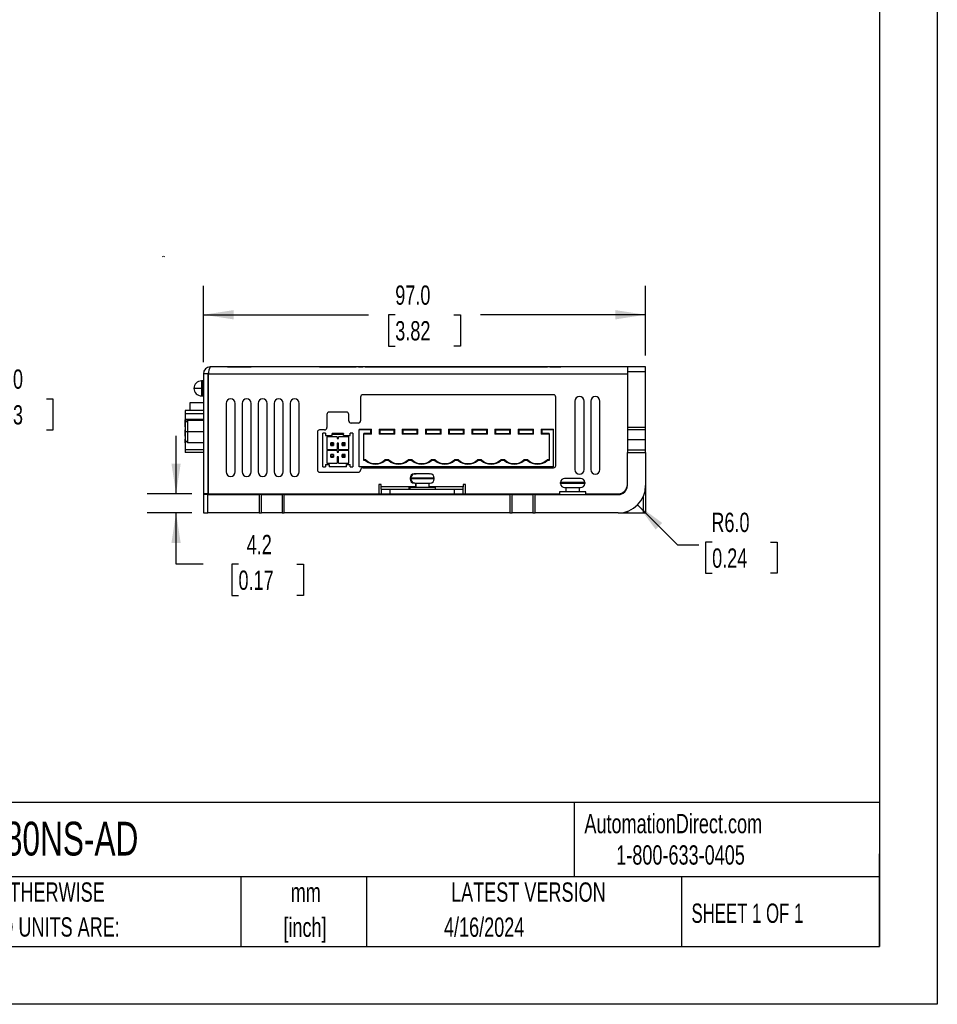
# Model space of a CAD drawing. Header units: millimetres. Extents: x 0 to 559, y 0 to 432.
# Tile 18 of 37: x 358 to 559, y 0 to 216. Entities that reach past the tile are written whole.
import ezdxf

# ---------------------------------------------------------------- set-up
doc = ezdxf.new("R2010")
doc.units = ezdxf.units.MM
doc.header["$LTSCALE"] = 2
doc.linetypes.add('CENTERX2', pattern=[20.32, 12.7, -2.54, 2.54, -2.54])
doc.layers.add('DIMENSIONS', color=140, linetype='Continuous', lineweight=25)
doc.layers.add('TEXT', color=140, linetype='Continuous', lineweight=25)
doc.styles.add('SLDTEXTSTYLE0', font='TXT', dxfattribs={"width": 0.7})
doc.styles.add('SLDTEXTSTYLE1', font='TXT', dxfattribs={"width": 0.65})
doc.dimstyles.new('SLDDIMSTYLE0', dxfattribs={"dimtxt": 4.316016, "dimasz": 6.604, "dimexe": 0, "dimexo": 0.0625, "dimgap": 1.079004, "dimtad": 0, "dimtih": 1, "dimtoh": 1, "dimdec": 1, "dimrnd": 1e-09, "dimzin": 4, "dimdsep": 46, "dimtxsty": 'SLDTEXTSTYLE0', "dimsah": 1, "dimcen": 0.09, "dimadec": 0, "dimazin": 1, "dimtfac": 1, "dimtdec": 1, "dimtofl": 0, "dimtmove": 0, "dimatfit": 3, "dimfxl": 0, "dimfrac": 2, "dimtolj": 1, "dimtzin": 12, "dimarcsym": 0})
doc.dimstyles.new('SLDDIMSTYLE1', dxfattribs={"dimtxt": 4.316016, "dimasz": 6.604, "dimexe": 0, "dimexo": 0.0625, "dimgap": 1.079004, "dimtad": 0, "dimtih": 1, "dimtoh": 1, "dimdec": 1, "dimrnd": 1e-09, "dimzin": 12, "dimdsep": 46, "dimtxsty": 'SLDTEXTSTYLE0', "dimsah": 1, "dimcen": 0.09, "dimadec": 0, "dimazin": 3, "dimtfac": 1, "dimtdec": 1, "dimtmove": 0, "dimatfit": 0, "dimfxl": 0, "dimfrac": 2, "dimtolj": 1, "dimtzin": 12, "dimarcsym": 0})
doc.dimstyles.new('SLDDIMSTYLE2', dxfattribs={"dimtxt": 4.316016, "dimasz": 6.604, "dimexe": 0, "dimexo": 0.0625, "dimgap": 1.079004, "dimtad": 0, "dimtih": 1, "dimtoh": 1, "dimdec": 1, "dimrnd": 1e-09, "dimzin": 4, "dimdsep": 46, "dimtxsty": 'SLDTEXTSTYLE0', "dimsah": 1, "dimcen": 0, "dimadec": 0, "dimazin": 1, "dimtfac": 1, "dimtdec": 1, "dimtofl": 0, "dimtmove": 0, "dimatfit": 3, "dimfxl": 0, "dimfrac": 2, "dimtolj": 1, "dimtzin": 12, "dimarcsym": 0})

# ---------------------------------------------------------------- blocks, each defined once
blk = doc.blocks.new('SW_NOTE_0_1')
at = {"layer": 'TEXT', "color": 0, "linetype": 'CENTERX2', "lineweight": 18, "char_height": 4.233, "attachment_point": 2, "style": 'SLDTEXTSTYLE0'}
for s, insert in [('mm', (5.69, 5.46)), ('[inch]', (5.52, -2.19))]:
    blk.add_mtext(s, dxfattribs=dict(at, insert=insert))
blk = doc.blocks.new('SW_NOTE_0_2')
at = {"layer": 'TEXT', "color": 0, "linetype": 'CENTERX2', "lineweight": 18, "char_height": 4.2333, "attachment_point": 1, "style": 'SLDTEXTSTYLE0'}
for s, insert in [('UNLESS OTHERWISE', (0, 5.46)), ('SPECIFIED UNITS ARE:', (0, -2.19))]:
    blk.add_mtext(s, dxfattribs=dict(at, insert=insert))
blk = doc.blocks.new('_D')
at = {"layer": 'DIMENSIONS'}
for p, q in [((397.81, 140.8), (397.81, 157.56)), ((494.81, 142.3), (494.81, 157.56)), ((397.81, 151.21), (434.05, 151.21)), ((439.9, 151.21), (438.45, 151.21)), ((438.45, 151.21), (438.45, 144.35)), ((452.73, 151.21), (454.18, 151.21)), ((454.18, 151.21), (454.18, 144.35)), ((494.81, 151.21), (458.57, 151.21)), ((438.45, 144.35), (439.9, 144.35)), ((454.18, 144.35), (452.73, 144.35))]:
    blk.add_line(p, q, dxfattribs=at)
for points in [[(397.81, 151.21), (404.42, 150.19), (404.42, 152.22)], [(494.81, 151.21), (488.21, 152.22), (488.21, 150.19)]]:
    blk.add_solid(points, dxfattribs=at)
at = {"layer": 'DIMENSIONS', "char_height": 4.233, "attachment_point": 1, "style": 'SLDTEXTSTYLE0'}
for s, insert in [('97.0', (439.9, 157.63)), ('3.82', (439.9, 149.81))]:
    blk.add_mtext(s, dxfattribs=dict(at, insert=insert))
blk = doc.blocks.new('_D_1')
at = {"layer": 'DIMENSIONS'}
for p, q in [((391.82, 111.96), (391.82, 124.66)), ((395.27, 111.96), (385.47, 111.96)), ((395.27, 107.76), (385.47, 107.76)), ((391.82, 96.51), (391.82, 107.76)), ((397.73, 96.51), (391.82, 96.51)), ((405.51, 96.51), (404.06, 96.51)), ((404.06, 96.51), (404.06, 89.65)), ((418.34, 96.51), (419.79, 96.51)), ((419.79, 96.51), (419.79, 89.65)), ((404.06, 89.65), (405.51, 89.65)), ((419.79, 89.65), (418.34, 89.65))]:
    blk.add_line(p, q, dxfattribs=at)
for points in [[(391.82, 111.96), (392.83, 118.57), (390.8, 118.57)], [(391.82, 107.76), (390.8, 101.16), (392.83, 101.16)]]:
    blk.add_solid(points, dxfattribs=at)
at = {"layer": 'DIMENSIONS', "char_height": 4.233, "attachment_point": 1, "style": 'SLDTEXTSTYLE0'}
for s, insert in [('4.2', (407.31, 102.94)), ('0.17', (405.51, 95.11))]:
    blk.add_mtext(s, dxfattribs=dict(at, insert=insert))
blk = doc.blocks.new('_D_2')
at = {"layer": 'DIMENSIONS'}
for p, q in [((493.06, 109.52), (501.81, 100.77)), ((501.81, 100.77), (506.51, 100.77)), ((509.41, 101.37), (507.96, 101.37)), ((507.96, 101.37), (507.96, 94.51)), ((522.23, 101.37), (523.68, 101.37)), ((523.68, 101.37), (523.68, 94.51)), ((507.96, 94.51), (509.41, 94.51)), ((523.68, 94.51), (522.23, 94.51))]:
    blk.add_line(p, q, dxfattribs=at)
blk.add_solid([(493.06, 109.52), (497.01, 104.13), (498.44, 105.57)], dxfattribs=at)
at = {"layer": 'DIMENSIONS', "char_height": 4.233, "attachment_point": 1, "style": 'SLDTEXTSTYLE0'}
for s, insert in [('R6.0', (509.24, 107.8)), ('0.24', (509.41, 99.97))]:
    blk.add_mtext(s, dxfattribs=dict(at, insert=insert))
blk = doc.blocks.new('_D_8')
at = {"layer": 'DIMENSIONS'}
for p, q in [((342.75, 132.78), (338.66, 132.78)), ((338.66, 132.78), (338.66, 123.76)), ((350.53, 132.78), (349.08, 132.78)), ((349.08, 132.78), (349.08, 125.93)), ((363.36, 132.78), (364.81, 132.78)), ((364.81, 132.78), (364.81, 125.93)), ((349.08, 125.93), (350.53, 125.93)), ((364.81, 125.93), (363.36, 125.93)), ((336.63, 123.76), (345.01, 123.76)), ((338.66, 123.76), (338.66, 107.76)), ((335.84, 107.76), (345.01, 107.76))]:
    blk.add_line(p, q, dxfattribs=at)
for points in [[(338.66, 123.76), (337.64, 117.16), (339.67, 117.16)], [(338.66, 107.76), (339.67, 114.37), (337.64, 114.37)]]:
    blk.add_solid(points, dxfattribs=at)
at = {"layer": 'DIMENSIONS', "char_height": 4.233, "attachment_point": 1, "style": 'SLDTEXTSTYLE0'}
for s, insert in [('16.0', (350.53, 139.21)), ('0.63', (350.53, 131.38))]:
    blk.add_mtext(s, dxfattribs=dict(at, insert=insert))

msp = doc.modelspace()

# ---------------------------------------------------------------- linework, layer by layer
at = {"color": 7, "linetype": 'Continuous'}
for p, q in [((558.8, 431.81), (558.8, 0.01)), ((558.8, 0.01), (0, 0.01))]:
    msp.add_line(p, q, dxfattribs=at)
for p, q in [((398.81, 138.26), (397.81, 138.26)), ((397.81, 138.26), (397.81, 111.96)), ((398.81, 138.26), (398.81, 111.96)), ((398.91, 111.96), (398.91, 138.26)), ((398.91, 138.26), (490.81, 138.26)), ((490.81, 139.76), (399.31, 139.76)), ((400.37, 139.76), (400.37, 139.77)), ((400.43, 139.76), (400.43, 139.77)), ((400.78, 139.77), (400.43, 139.77)), ((400.78, 139.76), (400.78, 139.77)), ((400.79, 139.77), (400.78, 139.77)), ((400.79, 139.76), (400.79, 139.77)), ((401.23, 139.77), (400.79, 139.77)), ((401.23, 139.76), (401.23, 139.77)), ((401.96, 139.77), (401.96, 139.76)), ((402.04, 139.77), (401.96, 139.77)), ((402.05, 139.76), (402.05, 139.77)), ((402.14, 139.77), (402.05, 139.77)), ((402.14, 139.76), (402.14, 139.77)), ((402.34, 139.76), (402.34, 139.77)), ((402.76, 139.77), (402.34, 139.77)), ((402.76, 139.77), (402.76, 139.76)), ((402.81, 139.76), (402.81, 139.77)), ((402.84, 139.77), (402.82, 139.77)), ((402.84, 139.77), (402.84, 139.76)), ((403.03, 139.77), (402.85, 139.77)), ((403.03, 139.77), (403.03, 139.76)), ((403.11, 139.76), (403.11, 139.77)), ((403.11, 139.77), (408.31, 139.77)), ((408.31, 139.77), (408.31, 139.76)), ((408.81, 139.77), (408.31, 139.77)), ((408.81, 139.76), (408.81, 139.77)), ((409.78, 139.76), (409.78, 139.77)), ((410.84, 139.77), (409.78, 139.77)), ((410.84, 139.76), (410.84, 139.77)), ((411.84, 139.77), (410.84, 139.77)), ((411.84, 139.77), (411.84, 139.76)), ((418.46, 139.76), (418.46, 139.77)), ((419.19, 139.77), (418.46, 139.77)), ((419.19, 139.76), (419.19, 139.77)), ((419.96, 139.77), (419.19, 139.77)), ((419.96, 139.76), (419.96, 139.77)), ((420.34, 139.76), (420.34, 139.77)), ((420.89, 139.76), (420.89, 139.77)), ((421.58, 139.77), (420.89, 139.77)), ((421.58, 139.76), (421.58, 139.77)), ((421.96, 139.76), (421.96, 139.77)), ((422.06, 139.76), (422.06, 139.77)), ((422.58, 139.77), (422.06, 139.77)), ((422.58, 139.76), (422.58, 139.77)), ((422.8, 139.77), (422.58, 139.77)), ((422.81, 139.77), (422.81, 139.76)), ((423.31, 139.77), (422.81, 139.77)), ((423.31, 139.76), (423.31, 139.77)), ((423.31, 139.77), (431.31, 139.77)), ((431.31, 139.77), (431.31, 139.76)), ((431.81, 139.77), (431.31, 139.77)), ((431.81, 139.76), (431.81, 139.77)), ((431.81, 139.77), (432.11, 139.77)), ((432.11, 139.77), (432.11, 139.76)), ((432.11, 139.77), (432.81, 139.77)), ((432.81, 139.77), (432.81, 139.76)), ((433.31, 139.77), (432.81, 139.77)), ((433.31, 139.76), (433.31, 139.77)), ((433.31, 139.77), (473.31, 139.77)), ((473.31, 139.77), (473.31, 139.76)), ((473.81, 139.77), (473.31, 139.77)), ((473.81, 139.76), (473.81, 139.77)), ((473.81, 139.77), (474.4, 139.77)), ((474.4, 139.77), (474.4, 139.76)), ((474.4, 139.77), (476.22, 139.77)), ((476.22, 139.77), (476.22, 139.76)), ((481.62, 139.77), (476.22, 139.77)), ((481.62, 139.76), (481.62, 139.77)), ((490.81, 139.76), (490.81, 138.76)), ((494.81, 139.76), (490.81, 139.76)), ((490.81, 138.76), (494.81, 138.76)), ((490.81, 138.76), (490.81, 126.51)), ((494.81, 138.76), (494.81, 139.76)), ((494.81, 126.51), (494.81, 138.76)), ((397.71, 136.71), (397.4, 136.71)), ((397.4, 136.71), (397.4, 135.06)), ((397.71, 135.06), (397.71, 136.71)), ((397.81, 136.61), (397.71, 136.61)), ((397.71, 136.43), (397.81, 136.43)), ((397.81, 136.42), (397.71, 136.42)), ((397.4, 135.06), (395.75, 135.06)), ((397.71, 135.06), (397.4, 135.06)), ((397.4, 135.06), (397.4, 133.41)), ((397.81, 135.24), (397.71, 135.24)), ((397.71, 133.41), (397.71, 135.06)), ((397.71, 134.88), (397.81, 134.88)), ((394.81, 131.86), (394.81, 130.24)), ((397.81, 131.86), (394.81, 131.86)), ((397.4, 133.41), (397.71, 133.41)), ((397.71, 133.71), (397.81, 133.71)), ((397.81, 133.69), (397.71, 133.69)), ((397.71, 133.51), (397.81, 133.51)), ((402.81, 131.76), (402.81, 116.76)), ((404.81, 116.76), (404.81, 131.76)), ((406.31, 131.76), (406.31, 116.76)), ((408.31, 116.76), (408.31, 131.76)), ((409.81, 131.76), (409.81, 116.76)), ((411.81, 116.76), (411.81, 131.76)), ((413.31, 131.76), (413.31, 116.76)), ((415.31, 116.76), (415.31, 131.76)), ((416.81, 131.76), (416.81, 116.76)), ((418.81, 116.76), (418.81, 131.76)), ((432.31, 133.16), (432.31, 127.96)), ((474.61, 133.66), (432.81, 133.66)), ((475.11, 118.16), (475.11, 133.16)), ((479.31, 132.26), (479.31, 117.26)), ((481.31, 117.26), (481.31, 132.26)), ((482.81, 132.26), (482.81, 117.26)), ((484.81, 117.26), (484.81, 132.26)), ((397.81, 130.24), (393.81, 130.24)), ((393.81, 130.24), (393.81, 128.81)), ((393.92, 129.56), (397.81, 129.56)), ((393.92, 128.33), (393.92, 129.56)), ((429.21, 129.86), (425.41, 129.86)), ((393.81, 128), (393.76, 128)), ((393.76, 128), (393.76, 127.49)), ((393.76, 127.49), (393.76, 127.4)), ((393.81, 127.49), (393.76, 127.49)), ((393.81, 127.4), (393.76, 127.4)), ((393.76, 127.4), (393.76, 126.89)), ((393.92, 128.81), (393.81, 128.81)), ((393.81, 128.81), (393.81, 128.2)), ((393.81, 128.2), (393.92, 128.2)), ((393.81, 127.51), (393.81, 128.2)), ((394.31, 128.01), (393.81, 127.51)), ((393.81, 127.51), (393.81, 125.61)), ((393.92, 128.33), (393.92, 127.62)), ((393.92, 128.33), (397.81, 128.33)), ((397.81, 128.01), (394.31, 128.01)), ((394.31, 128.01), (394.31, 125.61)), ((424.91, 129.36), (424.91, 126.46)), ((429.71, 127.96), (429.71, 129.36)), ((431.81, 127.46), (430.21, 127.46)), ((393.81, 126.89), (393.76, 126.89)), ((393.76, 126.89), (393.76, 126.76)), ((393.81, 126.76), (393.76, 126.76)), ((393.76, 126.76), (393.76, 126.65)), ((393.81, 126.65), (393.76, 126.65)), ((393.81, 125.99), (393.76, 125.99)), ((393.76, 125.99), (393.76, 125.48)), ((393.76, 125.48), (393.76, 125.35)), ((393.81, 125.48), (393.76, 125.48)), ((393.76, 125.35), (393.76, 125.24)), ((393.81, 125.35), (393.76, 125.35)), ((393.81, 125.24), (393.76, 125.24)), ((393.76, 125.24), (393.76, 125.23)), ((393.81, 125.23), (393.76, 125.23)), ((393.76, 125.23), (393.76, 125.17)), ((393.81, 125.61), (393.81, 123.71)), ((393.81, 125.61), (394.31, 125.61)), ((394.31, 125.61), (394.31, 123.21)), ((394.31, 125.61), (397.81, 125.61)), ((422.81, 125.46), (422.81, 117.16)), ((424.41, 125.96), (423.31, 125.96)), ((424.01, 117.86), (424.01, 125.23)), ((424.58, 125.23), (424.01, 125.23)), ((424.58, 125.23), (424.58, 124.72)), ((430.62, 125.23), (430.04, 125.23)), ((430.04, 124.72), (430.04, 125.23)), ((430.62, 125.23), (430.62, 117.86)), ((431.99, 126.15), (431.99, 125.96)), ((431.99, 126.15), (434.7, 126.15)), ((431.99, 117.86), (431.99, 125.96)), ((434.56, 125.96), (431.99, 125.96)), ((434.56, 125.96), (434.7, 126.15)), ((434.56, 125.14), (434.56, 125.96)), ((434.7, 125.01), (434.7, 126.15)), ((436.37, 126.15), (436.51, 125.96)), ((436.37, 126.15), (439.78, 126.15)), ((436.37, 126.15), (436.37, 125.01)), ((436.51, 125.96), (439.64, 125.96)), ((436.51, 125.96), (436.51, 125.14)), ((439.64, 125.96), (439.78, 126.15)), ((439.64, 125.14), (439.64, 125.96)), ((439.78, 125.01), (439.78, 126.15)), ((441.45, 126.15), (441.59, 125.96)), ((441.45, 126.15), (444.86, 126.15)), ((441.45, 126.15), (441.45, 125.01)), ((441.59, 125.96), (444.72, 125.96)), ((441.59, 125.96), (441.59, 125.14)), ((444.72, 125.96), (444.86, 126.15)), ((444.72, 125.14), (444.72, 125.96)), ((444.86, 125.01), (444.86, 126.15)), ((446.53, 126.15), (446.67, 125.96)), ((446.53, 126.15), (449.94, 126.15)), ((446.53, 126.15), (446.53, 125.01)), ((446.67, 125.96), (449.8, 125.96)), ((446.67, 125.96), (446.67, 125.14)), ((449.8, 125.96), (449.94, 126.15)), ((449.8, 125.14), (449.8, 125.96)), ((449.94, 125.01), (449.94, 126.15)), ((451.61, 126.15), (451.75, 125.96)), ((451.61, 126.15), (455.02, 126.15)), ((451.61, 126.15), (451.61, 125.01)), ((451.75, 125.96), (454.88, 125.96)), ((451.75, 125.96), (451.75, 125.14)), ((454.88, 125.96), (455.02, 126.15)), ((454.88, 125.14), (454.88, 125.96)), ((455.02, 125.01), (455.02, 126.15)), ((456.69, 126.15), (456.83, 125.96)), ((456.69, 126.15), (460.1, 126.15)), ((456.69, 126.15), (456.69, 125.01)), ((456.83, 125.96), (459.96, 125.96)), ((456.83, 125.96), (456.83, 125.14)), ((459.96, 125.96), (460.1, 126.15)), ((459.96, 125.14), (459.96, 125.96)), ((460.1, 125.01), (460.1, 126.15)), ((461.77, 126.15), (461.91, 125.96)), ((461.77, 126.15), (465.18, 126.15)), ((461.77, 126.15), (461.77, 125.01)), ((461.91, 125.96), (465.04, 125.96)), ((461.91, 125.96), (461.91, 125.14)), ((465.04, 125.96), (465.18, 126.15)), ((465.04, 125.14), (465.04, 125.96)), ((465.18, 125.01), (465.18, 126.15)), ((466.85, 126.15), (466.99, 125.96)), ((466.85, 126.15), (470.26, 126.15)), ((466.85, 126.15), (466.85, 125.01)), ((466.99, 125.96), (470.12, 125.96)), ((466.99, 125.96), (466.99, 125.14)), ((470.12, 125.96), (470.26, 126.15)), ((470.12, 125.14), (470.12, 125.96)), ((470.26, 125.01), (470.26, 126.15)), ((471.93, 126.15), (472.07, 125.96)), ((471.93, 126.15), (474.63, 126.15)), ((471.93, 126.15), (471.93, 125.01)), ((472.07, 125.96), (472.07, 125.14)), ((474.63, 125.96), (472.07, 125.96)), ((474.63, 125.96), (474.63, 126.15)), ((474.63, 117.86), (474.63, 125.96)), ((494.81, 126.51), (490.81, 126.51)), ((490.81, 126.51), (490.81, 126.01)), ((490.81, 126.01), (494.81, 126.01)), ((490.81, 126.01), (490.81, 123.76)), ((494.81, 126.01), (494.81, 126.51)), ((494.81, 123.76), (494.81, 126.01)), ((393.81, 125.17), (393.76, 125.17)), ((393.76, 125.17), (393.76, 125.09)), ((393.76, 125.09), (393.76, 124.98)), ((393.81, 125.09), (393.76, 125.09)), ((393.81, 124.98), (393.76, 124.98)), ((393.76, 124.98), (393.76, 124.87)), ((393.81, 124.87), (393.76, 124.87)), ((393.76, 124.87), (393.76, 124.76)), ((393.81, 124.76), (393.76, 124.76)), ((393.76, 124.76), (393.76, 124.68)), ((393.81, 124.68), (393.76, 124.68)), ((393.76, 124.68), (393.76, 124.61)), ((393.81, 124.61), (393.76, 124.61)), ((393.76, 124.61), (393.76, 124.56)), ((393.81, 124.56), (393.76, 124.56)), ((393.76, 124.56), (393.76, 124.55)), ((393.81, 124.55), (393.76, 124.55)), ((393.81, 123.96), (393.76, 123.96)), ((393.76, 123.96), (393.76, 123.95)), ((393.81, 123.95), (393.76, 123.95)), ((393.76, 123.95), (393.76, 123.9)), ((393.81, 123.9), (393.76, 123.9)), ((393.76, 123.9), (393.76, 123.84)), ((393.81, 123.84), (393.76, 123.84)), ((393.76, 123.84), (393.76, 123.77)), ((393.81, 123.77), (393.76, 123.77)), ((393.76, 123.77), (393.76, 123.74)), ((393.81, 123.74), (393.76, 123.74)), ((393.76, 123.74), (393.76, 123.71)), ((393.81, 123.71), (393.76, 123.71)), ((393.76, 123.71), (393.76, 123.66)), ((393.81, 123.66), (393.76, 123.66)), ((393.76, 123.66), (393.76, 123.63)), ((393.76, 123.63), (393.76, 123.21)), ((393.81, 123.63), (393.76, 123.63)), ((393.81, 123.21), (393.76, 123.21)), ((393.76, 123.21), (393.76, 123.12)), ((393.81, 123.12), (393.76, 123.12)), ((393.81, 123.71), (394.31, 123.21)), ((393.81, 123.3), (393.81, 123.71)), ((393.81, 123.3), (393.81, 122.41)), ((393.92, 123.3), (393.81, 123.3)), ((393.92, 123.61), (393.92, 123.43)), ((393.92, 121.66), (393.92, 123.43)), ((393.92, 123.43), (394.1, 123.43)), ((394.31, 123.21), (397.81, 123.21)), ((424.58, 124.72), (426.04, 124.72)), ((427.19, 124.47), (424.9, 124.47)), ((424.9, 124.47), (424.9, 121.67)), ((425.73, 122.98), (425.73, 123.1)), ((426.36, 123.1), (425.73, 123.1)), ((426.04, 125), (426.04, 125.18)), ((428.58, 125.18), (426.04, 125.18)), ((426.04, 124.72), (426.04, 125)), ((426.04, 125), (428.58, 125)), ((426.36, 123.1), (426.36, 122.98)), ((427.19, 124.47), (427.19, 124.09)), ((427.19, 124.09), (427.44, 124.09)), ((427.19, 123.07), (427.19, 121.67)), ((427.44, 123.07), (427.19, 123.07)), ((427.44, 124.09), (427.44, 124.47)), ((429.73, 124.47), (427.44, 124.47)), ((427.44, 121.67), (427.44, 123.07)), ((428.9, 123.1), (428.27, 123.1)), ((428.27, 122.98), (428.27, 123.1)), ((428.58, 125.18), (428.58, 125)), ((428.58, 124.72), (428.58, 125)), ((428.58, 124.72), (430.04, 124.72)), ((428.9, 122.98), (428.9, 123.1)), ((429.73, 121.67), (429.73, 124.47)), ((434.56, 125.14), (432.99, 125.14)), ((432.99, 119.23), (432.99, 125.14)), ((434.7, 125.01), (432.99, 125.01)), ((434.7, 125.01), (434.56, 125.14)), ((436.51, 125.14), (436.37, 125.01)), ((439.78, 125.01), (436.37, 125.01)), ((436.51, 125.14), (439.64, 125.14)), ((439.78, 125.01), (439.64, 125.14)), ((441.59, 125.14), (441.45, 125.01)), ((444.86, 125.01), (441.45, 125.01)), ((441.59, 125.14), (444.72, 125.14)), ((444.86, 125.01), (444.72, 125.14)), ((446.67, 125.14), (446.53, 125.01)), ((449.94, 125.01), (446.53, 125.01)), ((446.67, 125.14), (449.8, 125.14)), ((449.94, 125.01), (449.8, 125.14)), ((451.75, 125.14), (451.61, 125.01)), ((455.02, 125.01), (451.61, 125.01)), ((451.75, 125.14), (454.88, 125.14)), ((455.02, 125.01), (454.88, 125.14)), ((456.83, 125.14), (456.69, 125.01)), ((460.1, 125.01), (456.69, 125.01)), ((456.83, 125.14), (459.96, 125.14)), ((460.1, 125.01), (459.96, 125.14)), ((461.91, 125.14), (461.77, 125.01)), ((465.18, 125.01), (461.77, 125.01)), ((461.91, 125.14), (465.04, 125.14)), ((465.18, 125.01), (465.04, 125.14)), ((466.99, 125.14), (466.85, 125.01)), ((470.26, 125.01), (466.85, 125.01)), ((466.99, 125.14), (470.12, 125.14)), ((470.26, 125.01), (470.12, 125.14)), ((472.07, 125.14), (471.93, 125.01)), ((473.63, 125.01), (471.93, 125.01)), ((473.63, 125.14), (472.07, 125.14)), ((473.63, 125.14), (473.63, 119.23)), ((494.81, 123.76), (490.81, 123.76)), ((490.81, 123.76), (490.81, 121.51)), ((494.81, 121.51), (494.81, 123.76)), ((393.81, 122.41), (393.92, 122.41)), ((393.81, 122.41), (393.81, 120.98)), ((397.81, 120.98), (393.81, 120.98)), ((393.92, 121.66), (397.81, 121.66)), ((424.9, 121.67), (427.19, 121.67)), ((427.19, 121.42), (424.9, 121.42)), ((424.9, 121.42), (424.9, 118.63)), ((426.36, 122.98), (425.73, 122.98)), ((425.73, 122.66), (425.73, 122.98)), ((426.36, 122.66), (425.73, 122.66)), ((425.73, 122.54), (425.73, 122.66)), ((425.73, 122.54), (426.36, 122.54)), ((426.36, 122.98), (426.36, 122.66)), ((426.36, 122.66), (426.36, 122.54)), ((427.19, 121.42), (427.19, 121.04)), ((427.19, 121.04), (427.44, 121.04)), ((427.44, 121.67), (429.73, 121.67)), ((427.44, 121.04), (427.44, 121.42)), ((429.73, 121.42), (427.44, 121.42)), ((428.9, 122.98), (428.27, 122.98)), ((428.27, 122.66), (428.27, 122.98)), ((428.9, 122.66), (428.27, 122.66)), ((428.27, 122.54), (428.27, 122.66)), ((428.27, 122.54), (428.9, 122.54)), ((428.9, 122.66), (428.9, 122.98)), ((428.9, 122.54), (428.9, 122.66)), ((429.73, 118.63), (429.73, 121.42)), ((490.81, 121.51), (490.81, 121.01)), ((494.81, 121.51), (490.81, 121.51)), ((490.81, 113.76), (490.81, 121.01)), ((490.81, 121.01), (494.81, 121.01)), ((494.81, 121.01), (494.81, 121.51)), ((494.81, 121.01), (494.81, 113.76)), ((425.73, 120.44), (425.73, 120.56)), ((426.36, 120.56), (425.73, 120.56)), ((425.73, 120.12), (425.73, 120.44)), ((426.36, 120.44), (425.73, 120.44)), ((425.73, 120.12), (426.36, 120.12)), ((425.73, 120), (425.73, 120.12)), ((425.73, 120), (426.36, 120)), ((426.36, 120.56), (426.36, 120.44)), ((426.36, 120.44), (426.36, 120.12)), ((426.36, 120.12), (426.36, 120)), ((427.19, 120.02), (427.19, 118.63)), ((427.44, 120.02), (427.19, 120.02)), ((427.44, 118.63), (427.44, 120.02)), ((428.9, 120.56), (428.27, 120.56)), ((428.27, 120.44), (428.27, 120.56)), ((428.27, 120.12), (428.27, 120.44)), ((428.9, 120.44), (428.27, 120.44)), ((428.9, 120.12), (428.27, 120.12)), ((428.27, 120), (428.27, 120.12)), ((428.27, 120), (428.9, 120)), ((428.9, 120.44), (428.9, 120.56)), ((428.9, 120.12), (428.9, 120.44)), ((428.9, 120), (428.9, 120.12)), ((433.43, 119.37), (432.99, 119.37)), ((433.38, 119.23), (432.99, 119.23)), ((433.43, 119.37), (433.38, 119.23)), ((437.64, 119.37), (437.69, 119.23)), ((438.51, 119.37), (437.64, 119.37)), ((438.46, 119.23), (437.69, 119.23)), ((438.51, 119.37), (438.46, 119.23)), ((442.72, 119.37), (442.77, 119.23)), ((443.59, 119.37), (442.72, 119.37)), ((443.54, 119.23), (442.77, 119.23)), ((443.59, 119.37), (443.54, 119.23)), ((447.8, 119.37), (447.85, 119.23)), ((448.67, 119.37), (447.8, 119.37)), ((448.62, 119.23), (447.85, 119.23)), ((448.67, 119.37), (448.62, 119.23)), ((452.88, 119.37), (452.93, 119.23)), ((453.75, 119.37), (452.88, 119.37)), ((453.7, 119.23), (452.93, 119.23)), ((453.75, 119.37), (453.7, 119.23)), ((457.96, 119.37), (458.01, 119.23)), ((458.83, 119.37), (457.96, 119.37)), ((458.78, 119.23), (458.01, 119.23)), ((458.83, 119.37), (458.78, 119.23)), ((463.04, 119.37), (463.09, 119.23)), ((463.91, 119.37), (463.04, 119.37)), ((463.86, 119.23), (463.09, 119.23)), ((463.91, 119.37), (463.86, 119.23)), ((468.12, 119.37), (468.17, 119.23)), ((468.99, 119.37), (468.12, 119.37)), ((468.94, 119.23), (468.17, 119.23)), ((468.99, 119.37), (468.94, 119.23)), ((473.2, 119.37), (473.25, 119.23)), ((473.63, 119.37), (473.2, 119.37)), ((473.63, 119.23), (473.25, 119.23)), ((423.31, 116.66), (431.81, 116.66)), ((424.01, 117.86), (424.58, 117.86)), ((424.58, 118.37), (425.41, 118.37)), ((424.58, 118.37), (424.58, 117.86)), ((424.9, 118.63), (427.19, 118.63)), ((425.41, 118.37), (425.41, 117.86)), ((429.22, 117.86), (425.41, 117.86)), ((427.44, 118.63), (429.73, 118.63)), ((429.22, 117.86), (429.22, 118.37)), ((429.22, 118.37), (430.04, 118.37)), ((430.04, 117.86), (430.04, 118.37)), ((430.04, 117.86), (430.62, 117.86)), ((474.63, 117.86), (431.99, 117.86)), ((432.81, 117.66), (474.61, 117.66)), ((435.53, 118.57), (435.53, 118.43)), ((440.61, 118.57), (440.61, 118.43)), ((445.69, 118.57), (445.69, 118.43)), ((450.77, 118.57), (450.77, 118.43)), ((455.85, 118.57), (455.85, 118.43)), ((460.93, 118.57), (460.93, 118.43)), ((466.01, 118.57), (466.01, 118.43)), ((471.09, 118.57), (471.09, 118.43)), ((443.16, 115.41), (443.16, 115.21)), ((443.34, 115.41), (443.16, 115.41)), ((443.34, 115.21), (443.16, 115.21)), ((443.34, 115.21), (443.34, 115.41)), ((448.46, 115.41), (443.34, 115.41)), ((448.46, 115.21), (443.34, 115.21)), ((444.05, 116.31), (444.09, 116.31)), ((444.18, 116.31), (444.05, 116.31)), ((444.09, 116.31), (444.08, 116.31)), ((444.09, 116.31), (444.52, 116.31)), ((444.31, 116.31), (444.18, 116.31)), ((444.34, 116.31), (444.31, 116.31)), ((446.1, 116.31), (444.34, 116.31)), ((446.12, 116.31), (446.1, 116.31)), ((446.77, 116.31), (446.12, 116.31)), ((446.76, 116.31), (446.77, 116.31)), ((447.42, 116.31), (446.76, 116.31)), ((446.79, 116.31), (446.85, 116.31)), ((447.45, 116.31), (447.57, 116.31)), ((447.54, 116.31), (447.55, 116.31)), ((448.46, 115.21), (448.46, 115.41)), ((477.1, 115.31), (477.06, 115.31)), ((477.06, 115.31), (477.06, 115.31)), ((478.46, 115.31), (477.1, 115.31)), ((478.46, 115.31), (478.46, 115.31)), ((479.16, 115.31), (478.46, 115.31)), ((479.16, 115.31), (479.16, 115.31)), ((480.53, 115.31), (479.16, 115.31)), ((480.56, 115.31), (480.53, 115.31)), ((480.56, 115.31), (480.56, 115.31)), ((436.81, 113.96), (436.31, 113.96)), ((436.31, 113.96), (436.31, 111.96)), ((436.81, 113.46), (436.81, 113.96)), ((436.81, 112.96), (436.81, 113.46)), ((444.31, 113.46), (436.81, 113.46)), ((436.81, 112.96), (436.81, 111.96)), ((436.81, 112.96), (438.81, 112.96)), ((438.81, 112.96), (452.81, 112.96)), ((438.81, 111.96), (438.81, 112.96)), ((442.91, 113.36), (442.91, 112.96)), ((443.11, 113.36), (442.91, 113.36)), ((448.71, 113.36), (443.11, 113.36)), ((443.11, 113.36), (443.11, 112.96)), ((444.18, 114.31), (447.56, 114.31)), ((444.31, 114.31), (444.31, 113.36)), ((444.41, 114.31), (444.41, 113.36)), ((447.31, 113.36), (447.31, 114.31)), ((454.81, 113.46), (447.31, 113.46)), ((448.71, 112.96), (448.71, 113.36)), ((452.81, 112.96), (452.81, 111.96)), ((452.81, 112.96), (454.81, 112.96)), ((455.31, 113.96), (454.81, 113.96)), ((454.81, 113.96), (454.81, 113.46)), ((454.81, 112.96), (454.81, 113.46)), ((454.81, 111.96), (454.81, 112.96)), ((455.31, 111.96), (455.31, 113.96)), ((475.91, 112.36), (475.91, 111.76)), ((481.71, 112.36), (475.91, 112.36)), ((481.46, 114.41), (476.16, 114.41)), ((476.16, 114.21), (476.16, 114.41)), ((481.46, 114.21), (476.16, 114.21)), ((477.06, 113.31), (480.56, 113.31)), ((477.31, 113.31), (477.31, 112.36)), ((480.31, 112.36), (480.31, 113.31)), ((481.46, 114.41), (481.46, 114.21)), ((481.71, 111.76), (481.71, 112.36)), ((494.81, 113.76), (494.81, 107.76)), ((398.81, 111.96), (397.81, 111.96)), ((397.81, 111.96), (397.81, 111.76)), ((397.81, 111.76), (397.81, 107.76)), ((398.81, 111.76), (397.81, 111.76)), ((398.81, 111.96), (398.91, 111.96)), ((398.81, 111.96), (398.81, 111.76)), ((398.81, 107.76), (398.81, 111.76)), ((398.81, 111.76), (410.06, 111.76)), ((398.91, 111.96), (436.31, 111.96)), ((399.31, 111.96), (399.31, 111.76)), ((410.06, 111.76), (410.06, 107.76)), ((410.56, 111.76), (410.06, 111.76)), ((410.56, 107.76), (410.56, 111.76)), ((410.56, 111.76), (415.06, 111.76)), ((415.06, 111.76), (415.06, 107.76)), ((415.56, 111.76), (415.06, 111.76)), ((415.56, 107.76), (415.56, 111.76)), ((415.56, 111.76), (465.06, 111.76)), ((436.31, 111.96), (436.81, 111.96)), ((436.81, 111.96), (438.81, 111.96)), ((438.81, 111.96), (452.81, 111.96)), ((444.31, 111.96), (444.31, 111.76)), ((444.41, 111.96), (444.41, 111.76)), ((447.31, 111.76), (447.31, 111.96)), ((452.81, 111.96), (454.81, 111.96)), ((454.81, 111.96), (455.31, 111.96)), ((455.31, 111.96), (475.91, 111.96)), ((465.06, 111.76), (465.06, 107.76)), ((465.56, 111.76), (465.06, 111.76)), ((465.56, 107.76), (465.56, 111.76)), ((465.56, 111.76), (470.06, 111.76)), ((470.06, 111.76), (470.06, 107.76)), ((470.56, 111.76), (470.06, 111.76)), ((470.56, 107.76), (470.56, 111.76)), ((470.56, 111.76), (488.81, 111.76)), ((481.71, 111.96), (488.81, 111.96)), ((494.31, 111.37), (494.31, 107.76)), ((490.81, 108.11), (490.81, 107.76)), ((397.81, 107.76), (398.81, 107.76)), ((410.06, 107.76), (398.81, 107.76)), ((410.06, 107.76), (410.56, 107.76)), ((415.06, 107.76), (410.56, 107.76)), ((415.06, 107.76), (415.56, 107.76)), ((465.06, 107.76), (415.56, 107.76)), ((465.06, 107.76), (465.56, 107.76)), ((470.06, 107.76), (465.56, 107.76)), ((470.06, 107.76), (470.56, 107.76)), ((488.81, 107.76), (470.56, 107.76)), ((488.81, 107.76), (490.81, 107.76)), ((490.81, 107.76), (494.31, 107.76)), ((494.31, 107.76), (494.81, 107.76))]:
    msp.add_line(p, q)
at = {"flags": 128}
msp.add_lwpolyline([(398.97, 138.58), (398.84, 138.42), (398.81, 138.26)], dxfattribs=at)
at = {"color": 179, "linetype": 'Continuous', "lineweight": 18}
msp.add_arc((389.11, 163.52), 0.5, 57, 131.407, dxfattribs=at)
for centre, radius, start, end in [((399.31, 138.26), 1.5, 90, 180), ((402.35, 138.15), 3.43, 152.0057, 178.1314), ((397.4, 135.06), 1.65, 90, 180), ((397.4, 135.06), 1.65, 180, 270), ((403.81, 131.76), 1, 90, 180), ((403.81, 131.76), 1, 0, 90), ((407.31, 131.76), 1, 90, 180), ((407.31, 131.76), 1, 0, 90), ((410.81, 131.76), 1, 90, 180), ((410.81, 131.76), 1, 0, 90), ((414.31, 131.76), 1, 90, 180), ((414.31, 131.76), 1, 0, 90), ((417.81, 131.76), 1, 90, 180), ((417.81, 131.76), 1, 0, 90), ((432.81, 133.16), 0.5, 90, 180), ((474.61, 133.16), 0.5, 0, 90), ((480.31, 132.26), 1, 90, 180), ((480.31, 132.26), 1, 0, 90), ((483.81, 132.26), 1, 90, 180), ((483.81, 132.26), 1, 0, 90), ((425.41, 129.36), 0.5, 90, 180), ((429.21, 129.36), 0.5, 0, 90), ((430.21, 127.96), 0.5, 180, 270), ((431.81, 127.96), 0.5, 270, 0), ((423.31, 125.46), 0.5, 90, 180), ((424.41, 126.46), 0.5, 270, 0), ((435.53, 121.73), 3.3, 229.2509, 270), ((435.53, 121.73), 3.17, 228.3585, 270), ((435.53, 121.73), 3.17, 270, 311.6415), ((435.53, 121.73), 3.3, 270, 310.7491), ((440.61, 121.73), 3.3, 229.2509, 270), ((440.61, 121.73), 3.17, 228.3585, 270), ((440.61, 121.73), 3.17, 270, 311.6415), ((440.61, 121.73), 3.3, 270, 310.7491), ((445.69, 121.73), 3.3, 229.2509, 270), ((445.69, 121.73), 3.17, 228.3585, 270), ((445.69, 121.73), 3.17, 270, 311.6415), ((445.69, 121.73), 3.3, 270, 310.7491), ((450.77, 121.73), 3.3, 229.2509, 270), ((450.77, 121.73), 3.17, 228.3585, 270), ((450.77, 121.73), 3.17, 270, 311.6415), ((450.77, 121.73), 3.3, 270, 310.7491), ((455.85, 121.73), 3.3, 229.2509, 270), ((455.85, 121.73), 3.17, 228.3585, 270), ((455.85, 121.73), 3.17, 270, 311.6415), ((455.85, 121.73), 3.3, 270, 310.7491), ((460.93, 121.73), 3.3, 229.2509, 270), ((460.93, 121.73), 3.17, 228.3585, 270), ((460.93, 121.73), 3.17, 270, 311.6415), ((460.93, 121.73), 3.3, 270, 310.7491), ((466.01, 121.73), 3.3, 229.2509, 270), ((466.01, 121.73), 3.17, 228.3585, 270), ((466.01, 121.73), 3.17, 270, 311.6415), ((466.01, 121.73), 3.3, 270, 310.7491), ((471.09, 121.73), 3.3, 229.2509, 270), ((471.09, 121.73), 3.17, 228.3585, 270), ((471.09, 121.73), 3.17, 270, 311.6415), ((471.09, 121.73), 3.3, 270, 310.7491), ((403.81, 116.76), 1, 180, 360), ((407.31, 116.76), 1, 180, 360), ((410.81, 116.76), 1, 180, 360), ((414.31, 116.76), 1, 180, 360), ((417.81, 116.76), 1, 180, 360), ((423.31, 117.16), 0.5, 180, 270), ((431.81, 117.16), 0.5, 270, 0), ((432.81, 117.16), 0.5, 90, 180), ((474.61, 118.16), 0.5, 270, 0), ((480.31, 117.26), 1, 180, 0), ((483.81, 117.26), 1, 180, 0), ((444.06, 115.41), 0.9, 90, 180), ((444.06, 115.21), 0.9, 180, 270), ((444.21, 115.44), 0.871, 92.0481, 181.9112), ((444.21, 115.19), 0.871, 178.0888, 267.9519), ((447.56, 115.41), 0.9, 0, 90), ((447.56, 115.21), 0.9, 270, 0), ((477.06, 114.41), 0.9, 90, 180), ((480.56, 114.41), 0.9, 0, 90), ((477.06, 114.21), 0.9, 180, 270), ((480.56, 114.21), 0.9, 270, 0), ((488.81, 113.96), 2, 270, 0), ((488.81, 113.76), 2, 270, 0), ((488.81, 113.76), 6, 270, 0)]:
    msp.add_arc(centre, radius, start, end)
at = {"layer": 'TEXT'}
for p, q in [((546.1, 419.1), (546.1, 12.7)), ((546.1, 44.25), (12.7, 44.25)), ((479.15, 44.25), (479.15, 27.94)), ((546.1, 12.7), (546.1, 33.02)), ((546.1, 27.94), (12.7, 27.94)), ((406.05, 27.94), (406.05, 12.7)), ((433.62, 27.94), (433.62, 12.7)), ((502.7, 27.94), (502.7, 12.7)), ((12.7, 12.7), (546.1, 12.7))]:
    msp.add_line(p, q, dxfattribs=at)

# ---------------------------------------------------------------- block references
at = {"layer": 'TEXT', "linetype": 'CENTERX2', "lineweight": 18}
for name, p in [('SW_NOTE_0_2', (335.22, 21.27)), ('SW_NOTE_0_1', (414.57, 21.21))]:
    msp.add_blockref(name, p, dxfattribs=at)

# ---------------------------------------------------------------- texts
for s, insert, char_height, attachment_point, style in [('AutomationDirect.com', (481.39, 41.75), 4.2333, 1, 'SLDTEXTSTYLE0'), ('PHOX-06-080NS-AD', (318.42, 40.04), 7.4083, 1, 'SLDTEXTSTYLE0'), ('1-800-633-0405', (488.38, 34.87), 4.2333, 1, 'SLDTEXTSTYLE0'), ('LATEST VERSION', (469.1, 26.73), 4.2333, 2, 'SLDTEXTSTYLE0'), ('SHEET 1 OF 1', (504.88, 22.1), 4.2333, 1, 'SLDTEXTSTYLE1'), ('4/16/2024', (459.4, 19.04), 4.233, 2, 'SLDTEXTSTYLE0')]:
    msp.add_mtext(s, dxfattribs=dict(at, insert=insert, char_height=char_height, attachment_point=attachment_point, style=style))

# ---------------------------------------------------------------- dimensions: what is measured, and where the dimension line sits
at = {"layer": 'DIMENSIONS'}
for base, p1, p2, angle, dimstyle, picture, middle in [((494.81, 151.21), (397.81, 138.26), (494.81, 139.76), 0, 'SLDDIMSTYLE0', '_D', (446.31, 151.21)), ((338.66, 107.76), (334.09, 123.76), (333.3, 107.76), 90, 'SLDDIMSTYLE0', '_D_8', (338.66, 132.78)), ((391.82, 107.76), (397.81, 111.96), (397.81, 107.76), 90, 'SLDDIMSTYLE1', '_D_1', (391.82, 96.51))]:
    dim = msp.add_linear_dim(base=base, p1=p1, p2=p2, angle=angle, dimstyle=dimstyle, dxfattribs=at)
    dim.commit()
    dim.dimension.update_dxf_attribs({"geometry": picture, "text_midpoint": middle, "dimtype": 160})
dim = msp.add_radius_dim(center=(488.81, 113.76), mpoint=(493.06, 109.52), dimstyle='SLDDIMSTYLE2', dxfattribs=at)
dim.commit()
dim.dimension.update_dxf_attribs({"geometry": '_D_2', "text_midpoint": (515.82, 100.77), "dimtype": 164})

doc.saveas('drawing.dxf')
